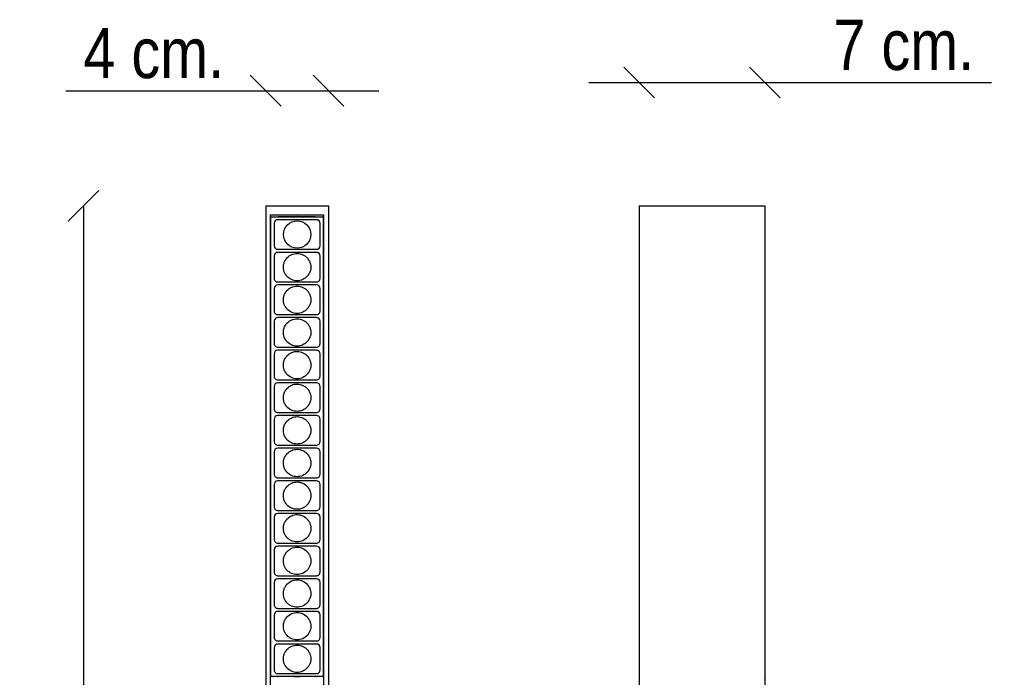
# Model space of a CAD drawing. Header units: millimetres. Extents: x 156 to 705, y 163 to 1037.
# Tile 2 of 2: x 156 to 705, y 671 to 1037. Entities that reach past the tile are written whole.
import ezdxf
from ezdxf.enums import TextEntityAlignment as Align

# ---------------------------------------------------------------- set-up
doc = ezdxf.new("R2010")
doc.units = ezdxf.units.MM
for name, color, linetype in [('5641972', 7, 'Continuous'), ('5641977', 7, 'Continuous'), ('5690431', 7, 'Continuous'), ('5692877', 7, 'Continuous'), ('Default', 7, 'Continuous')]:
    doc.layers.add(name, color=color, linetype=linetype)
doc.styles.add('SEACAD_Arial_Narrow', font='ARIALN.TTF')
doc.dimstyles.new('Croquis', dxfattribs={"dimtxt": 28, "dimasz": 14, "dimexe": 14, "dimexo": 420, "dimgap": 7, "dimtad": 1, "dimdec": 0, "dimlfac": 0.1, "dimdsep": 46, "dimtxsty": 'SEACAD_Arial_Narrow', "dimblk1": '_SE_BACK_SLASH', "dimblk2": '_SE_BACK_SLASH', "dimsah": 1, "dimcen": 14, "dimse1": 1, "dimse2": 1, "dimadec": 0, "dimazin": 0, "dimtfac": 0.5, "dimtdec": 3, "dimtmove": 0, "dimatfit": 3, "dimfxl": 1, "dimarcsym": 0})

# ---------------------------------------------------------------- blocks, each defined once
blk = doc.blocks.new('SE')
at = {"layer": '5641972', "color": 7, "linetype": 'Continuous'}
for p, q in [((293.22, 928.19), (293.22, 288.19)), ((295.97, 413.19), (295.97, 928.19)), ((325.47, 928.19), (325.47, 413.19)), ((328.22, 928.19), (328.22, 288.19))]:
    blk.add_line(p, q, dxfattribs=at)
at = {"layer": '5641977', "color": 7, "linetype": 'Continuous'}
for p, q in [((293.22, 933.19), (328.22, 933.19)), ((293.22, 933.19), (293.22, 928.19)), ((328.22, 933.19), (328.22, 928.19)), ((296.17, 921.19), (295.97, 921.19)), ((325.27, 921.19), (325.47, 921.19))]:
    blk.add_line(p, q, dxfattribs=at)
at = {"layer": '5690431', "color": 7, "linetype": 'Continuous'}
blk.add_line((321.17, 671.15), (300.27, 671.15), dxfattribs=at)
for points in [[(299.81, 671.19), (299.96, 671.16), (300.11, 671.15), (300.27, 671.15)], [(321.17, 671.15), (321.3, 671.15), (321.43, 671.16), (321.56, 671.18)]]:
    blk.add_open_spline(points, degree=3, dxfattribs=at)
at = {"layer": '5692877', "color": 7, "linetype": 'Continuous'}
for p, q in [((296.37, 927.06), (310.72, 927.07)), ((310.72, 927.25), (300.34, 927.07)), ((310.72, 927.25), (310.72, 927.23)), ((320.74, 927.07), (310.72, 927.25)), ((310.72, 927.07), (310.72, 927.23)), ((310.72, 927.07), (325.07, 927.07)), ((296.17, 926.85), (296.17, 926.86)), ((296.17, 671.4), (296.17, 926.85)), ((297.92, 923.51), (297.92, 911.01)), ((321.52, 925.51), (299.92, 925.51)), ((323.52, 917.26), (323.52, 923.51)), ((325.27, 926.87), (325.27, 671.38)), ((323.52, 911.01), (323.52, 917.26)), ((297.92, 905.33), (297.92, 905.33)), ((297.92, 905.33), (297.92, 892.83)), ((299.92, 909.01), (321.52, 909.01)), ((321.52, 907.33), (299.92, 907.33)), ((323.52, 899.08), (323.52, 905.33)), ((323.52, 892.83), (323.52, 899.08)), ((297.92, 892.83), (297.92, 892.83)), ((297.92, 892.83), (297.92, 892.83)), ((299.92, 890.83), (321.52, 890.83)), ((321.52, 889.15), (299.92, 889.15)), ((323.52, 892.83), (323.52, 892.83)), ((297.92, 887.16), (297.92, 887.15)), ((297.92, 887.15), (297.92, 874.66)), ((323.52, 880.91), (323.52, 887.15)), ((323.52, 874.66), (323.52, 880.91)), ((297.92, 874.66), (297.92, 874.66)), ((297.92, 874.66), (297.92, 874.65)), ((299.92, 872.66), (321.52, 872.66)), ((323.52, 874.65), (323.52, 874.66)), ((297.92, 868.99), (297.92, 868.98)), ((297.92, 868.98), (297.92, 856.49)), ((321.52, 870.98), (299.92, 870.98)), ((323.52, 862.74), (323.52, 868.98)), ((323.52, 856.49), (323.52, 862.74)), ((297.92, 856.49), (297.92, 856.48)), ((297.92, 856.48), (297.92, 856.48)), ((323.52, 856.48), (323.52, 856.49)), ((297.92, 850.81), (297.92, 850.81)), ((297.92, 850.81), (297.92, 838.31)), ((299.92, 854.49), (321.52, 854.49)), ((321.52, 852.81), (299.92, 852.81)), ((323.52, 844.56), (323.52, 850.81)), ((323.52, 838.31), (323.52, 844.56)), ((297.92, 838.31), (297.92, 838.31)), ((297.92, 838.31), (297.92, 838.31)), ((299.92, 836.31), (321.52, 836.31)), ((321.52, 834.63), (299.92, 834.63)), ((323.52, 838.31), (323.52, 838.31)), ((297.92, 832.64), (297.92, 832.63)), ((297.92, 832.63), (297.92, 820.14)), ((323.52, 826.39), (323.52, 832.63)), ((323.52, 820.14), (323.52, 826.39)), ((297.92, 820.14), (297.92, 820.13)), ((297.92, 820.13), (297.92, 820.13)), ((299.92, 818.14), (321.52, 818.14)), ((323.52, 820.13), (323.52, 820.14)), ((297.92, 814.46), (297.92, 801.96)), ((297.92, 814.46), (297.92, 814.46)), ((321.52, 816.46), (299.92, 816.46)), ((323.52, 808.21), (323.52, 814.46)), ((323.52, 801.96), (323.52, 808.21)), ((297.92, 801.96), (297.92, 801.96)), ((297.92, 801.96), (297.92, 801.96)), ((323.52, 801.96), (323.52, 801.96)), ((297.92, 796.28), (297.92, 783.79)), ((299.92, 799.96), (321.52, 799.96)), ((321.52, 798.28), (299.92, 798.28)), ((323.52, 790.04), (323.52, 796.28)), ((323.52, 783.79), (323.52, 790.04)), ((297.92, 783.79), (297.92, 783.78)), ((297.92, 783.79), (297.92, 783.79)), ((299.92, 781.79), (321.52, 781.79)), ((321.52, 780.11), (299.92, 780.11)), ((323.52, 783.78), (323.52, 783.79)), ((297.92, 778.12), (297.92, 778.11)), ((297.92, 778.11), (297.92, 765.62)), ((323.52, 771.87), (323.52, 778.11)), ((323.52, 765.62), (323.52, 771.87)), ((297.92, 765.62), (297.92, 765.61)), ((297.92, 765.61), (297.92, 765.61)), ((299.92, 763.62), (321.52, 763.62)), ((323.52, 765.61), (323.52, 765.62)), ((297.92, 759.93), (297.92, 747.44)), ((321.52, 761.93), (299.92, 761.93)), ((323.52, 753.69), (323.52, 759.93)), ((323.52, 747.44), (323.52, 753.69)), ((297.92, 747.44), (297.92, 747.43)), ((297.92, 747.44), (297.92, 747.44)), ((323.52, 747.43), (323.52, 747.44)), ((297.92, 741.76), (297.92, 729.27)), ((299.92, 745.44), (321.52, 745.44)), ((321.52, 743.76), (299.92, 743.76)), ((323.52, 741.76), (323.52, 741.77)), ((323.52, 735.52), (323.52, 741.76)), ((323.52, 729.27), (323.52, 735.52)), ((297.92, 729.27), (297.92, 729.26)), ((299.92, 727.27), (321.52, 727.27)), ((321.52, 725.59), (299.92, 725.59)), ((323.52, 729.26), (323.52, 729.27)), ((297.92, 723.59), (297.92, 711.09)), ((323.52, 723.59), (323.52, 723.59)), ((323.52, 717.34), (323.52, 723.59)), ((323.52, 711.09), (323.52, 717.34)), ((297.92, 711.09), (297.92, 711.09)), ((299.92, 709.09), (321.52, 709.09)), ((323.52, 711.09), (323.52, 711.09)), ((297.92, 705.41), (297.92, 692.92)), ((321.52, 707.41), (299.92, 707.41)), ((323.52, 705.41), (323.52, 705.42)), ((323.52, 699.17), (323.52, 705.41)), ((323.52, 692.92), (323.52, 699.17)), ((297.92, 692.92), (297.92, 692.91)), ((323.52, 692.91), (323.52, 692.92)), ((297.92, 687.24), (297.92, 674.74)), ((299.92, 690.92), (321.52, 690.92)), ((321.52, 689.24), (299.92, 689.24)), ((323.52, 687.24), (323.52, 687.25)), ((323.52, 681), (323.52, 687.24)), ((323.52, 674.75), (323.52, 681)), ((323.52, 674.74), (323.52, 674.75)), ((296.17, 671.39), (296.17, 671.4)), ((310.72, 671.18), (296.37, 671.19)), ((299.92, 672.75), (321.52, 672.75)), ((308.96, 671.18), (310.72, 671.15)), ((310.72, 671.18), (310.72, 671.17)), ((310.72, 671.15), (312.42, 671.18)), ((325.07, 671.18), (310.72, 671.18)), ((310.72, 671.15), (310.72, 671.17))]:
    blk.add_line(p, q, dxfattribs=at)
blk.add_circle((310.72, 917.26), 7.62, dxfattribs=at)
for centre, start, end in [((299.92, 923.51), 90, 180), ((321.52, 923.51), 0, 90), ((299.92, 911.01), 180, 270), ((321.52, 911.01), 270, 0), ((299.92, 905.33), 90, 179.8166), ((321.52, 905.33), 0.1834, 90), ((321.52, 905.33), 0, 0.1834), ((299.92, 887.15), 90, 179.8166), ((321.52, 887.15), 0.1834, 90), ((321.52, 887.15), 0, 0.1834), ((299.92, 868.98), 90, 179.8166), ((321.52, 868.98), 0.1834, 90), ((321.52, 868.98), 0.1247, 0.1834), ((321.52, 868.98), 0, 0.1247), ((299.92, 850.81), 90, 179.8166), ((321.52, 850.81), 0.1834, 90), ((321.52, 850.81), 0, 0.1202), ((321.52, 850.81), 0.1202, 0.1834), ((299.92, 832.63), 90, 179.8166), ((321.52, 832.63), 0.1834, 90), ((321.52, 832.63), 0, 0.1156), ((321.52, 832.63), 0.1156, 0.1834), ((299.92, 814.46), 90, 179.8166), ((321.52, 814.46), 0.1834, 90), ((321.52, 814.46), 0, 0.1834), ((299.92, 796.28), 90, 179.8166), ((299.92, 796.28), 179.8166, 180), ((321.52, 796.28), 0.1834, 90), ((321.52, 796.28), 0, 0.1055), ((321.52, 796.28), 0.1055, 0.1834), ((299.92, 778.11), 90, 179.8166), ((321.52, 778.11), 0.1834, 90), ((321.52, 778.11), 0, 0.1834), ((299.92, 759.93), 90, 179.8166), ((299.92, 759.93), 179.8166, 180), ((321.52, 759.93), 0.1834, 90), ((321.52, 759.93), 0, 0.0942), ((321.52, 759.93), 0.0942, 0.1834), ((299.92, 741.76), 90, 179.8166), ((299.92, 741.76), 179.8166, 180), ((321.52, 741.76), 0.1834, 90), ((299.92, 723.59), 90, 179.8166), ((321.52, 723.59), 0.1834, 90), ((299.92, 723.59), 179.8166, 180), ((299.92, 705.41), 90, 179.8166), ((299.92, 705.41), 179.8166, 180), ((321.52, 705.41), 0.1834, 90), ((299.92, 687.24), 90, 179.8166), ((299.92, 687.24), 179.8166, 180), ((321.52, 687.24), 0.1834, 90)]:
    blk.add_arc(centre, 2, start, end, dxfattribs=at)
for centre, major_axis, ratio, start_param, end_param in [((296.37, 926.86), (-0.105, -0.17), 0.99966, 3.695593, 5.266085), ((325.07, 926.87), (-0.105, -0.17), 0.99966, 2.124493, 3.694984), ((296.37, 671.4), (-0.2, 0), 0.999848, 0, 1.570492), ((296.37, 671.39), (0.105, -0.17), 0.99966, 4.158693, 5.729185), ((325.07, 671.38), (-0.105, 0.17), 0.99966, 2.588201, 4.158693)]:
    blk.add_ellipse(centre, major_axis=major_axis, ratio=ratio, start_param=start_param, end_param=end_param, dxfattribs=at)
for points, knots in [([(310.72, 906.71), (309.69, 906.71), (308.66, 906.5), (306.72, 905.66), (305.82, 905.02), (304.98, 904.11), (304.88, 903.99), (304.68, 903.74), (304.59, 903.62), (304.41, 903.36), (304.32, 903.23), (304.15, 902.96), (304.07, 902.83), (303.71, 902.14), (303.48, 901.55), (303.17, 900.33), (303.1, 899.71), (303.1, 897.84), (303.4, 896.61), (304.05, 895.38), (304.13, 895.25), (304.29, 894.98), (304.38, 894.85), (304.55, 894.6), (304.65, 894.47), (304.84, 894.23), (304.94, 894.11), (305.75, 893.2), (306.64, 892.56), (308.59, 891.69), (309.65, 891.46), (311.79, 891.46), (312.86, 891.69), (314.81, 892.56), (315.69, 893.2), (316.5, 894.11), (316.6, 894.23), (316.8, 894.47), (316.89, 894.6), (317.07, 894.85), (317.15, 894.98), (317.31, 895.25), (317.39, 895.38), (317.75, 896.07), (317.97, 896.65), (318.27, 897.86), (318.35, 898.48), (318.35, 899.08), (318.35, 899.67), (318.28, 900.24), (318.02, 901.36), (317.83, 901.9), (317.51, 902.57), (317.43, 902.71), (317.28, 902.98), (317.2, 903.11), (317.02, 903.38), (316.93, 903.51), (316.74, 903.76), (316.65, 903.89), (315.85, 904.83), (314.97, 905.51), (313.02, 906.43), (311.95, 906.69), (310.82, 906.71), (310.77, 906.71), (310.72, 906.71)], [0, 0, 0, 0, 0.064269, 0.064269, 0.131531, 0.131531, 0.141314, 0.141314, 0.151097, 0.151097, 0.160879, 0.160879, 0.170662, 0.170662, 0.209587, 0.209587, 0.248512, 0.248512, 0.325896, 0.325896, 0.33562, 0.33562, 0.345344, 0.345344, 0.355069, 0.355069, 0.364793, 0.364793, 0.431653, 0.431653, 0.498512, 0.498512, 0.565372, 0.565372, 0.632231, 0.632231, 0.641955, 0.641955, 0.65168, 0.65168, 0.661404, 0.661404, 0.671128, 0.671128, 0.70982, 0.70982, 0.748512, 0.748512, 0.748512, 0.785931, 0.785931, 0.82335, 0.82335, 0.833133, 0.833133, 0.842916, 0.842916, 0.852699, 0.852699, 0.862482, 0.862482, 0.929744, 0.929744, 0.997006, 0.997006, 1, 1, 1, 1]), ([(297.92, 892.83), (297.92, 892.57), (297.97, 892.31), (298.17, 891.83), (298.32, 891.61), (298.69, 891.23), (298.91, 891.09), (299.4, 890.89), (299.66, 890.83), (299.92, 890.83)], [0, 0, 0, 0, 0.248469, 0.248469, 0.498979, 0.498979, 0.74949, 0.74949, 1, 1, 1, 1]), ([(321.52, 890.83), (321.78, 890.83), (322.04, 890.89), (322.53, 891.09), (322.75, 891.23), (323.12, 891.61), (323.27, 891.83), (323.47, 892.31), (323.52, 892.57), (323.52, 892.83)], [0, 0, 0, 0, 0.25051, 0.25051, 0.501021, 0.501021, 0.751531, 0.751531, 1, 1, 1, 1]), ([(310.72, 888.54), (309.69, 888.53), (308.66, 888.32), (306.72, 887.49), (305.82, 886.85), (304.98, 885.93), (304.88, 885.81), (304.68, 885.57), (304.59, 885.44), (304.41, 885.19), (304.32, 885.05), (304.15, 884.79), (304.07, 884.65), (303.71, 883.96), (303.48, 883.37), (303.17, 882.16), (303.1, 881.53), (303.1, 879.67), (303.4, 878.44), (304.05, 877.21), (304.13, 877.07), (304.29, 876.81), (304.38, 876.68), (304.55, 876.42), (304.65, 876.3), (304.84, 876.06), (304.94, 875.94), (305.75, 875.03), (306.64, 874.38), (308.59, 873.51), (309.65, 873.29), (311.79, 873.29), (312.86, 873.51), (314.81, 874.38), (315.69, 875.03), (316.5, 875.94), (316.6, 876.06), (316.8, 876.3), (316.89, 876.42), (317.07, 876.68), (317.15, 876.81), (317.31, 877.07), (317.39, 877.21), (317.75, 877.89), (317.97, 878.48), (318.27, 879.68), (318.35, 880.3), (318.35, 880.91), (318.35, 881.5), (318.28, 882.07), (318.02, 883.18), (317.83, 883.73), (317.51, 884.39), (317.43, 884.53), (317.28, 884.8), (317.2, 884.94), (317.02, 885.2), (316.93, 885.33), (316.74, 885.59), (316.65, 885.71), (315.85, 886.66), (314.97, 887.33), (313.02, 888.26), (311.95, 888.51), (310.82, 888.53), (310.77, 888.54), (310.72, 888.54)], [0, 0, 0, 0, 0.064269, 0.064269, 0.131531, 0.131531, 0.141314, 0.141314, 0.151097, 0.151097, 0.160879, 0.160879, 0.170662, 0.170662, 0.209587, 0.209587, 0.248512, 0.248512, 0.325896, 0.325896, 0.33562, 0.33562, 0.345344, 0.345344, 0.355069, 0.355069, 0.364793, 0.364793, 0.431653, 0.431653, 0.498512, 0.498512, 0.565372, 0.565372, 0.632231, 0.632231, 0.641955, 0.641955, 0.65168, 0.65168, 0.661404, 0.661404, 0.671128, 0.671128, 0.70982, 0.70982, 0.748512, 0.748512, 0.748512, 0.785931, 0.785931, 0.82335, 0.82335, 0.833133, 0.833133, 0.842916, 0.842916, 0.852699, 0.852699, 0.862482, 0.862482, 0.929744, 0.929744, 0.997006, 0.997006, 1, 1, 1, 1]), ([(297.92, 874.65), (297.92, 874.39), (297.97, 874.13), (298.17, 873.65), (298.32, 873.43), (298.69, 873.06), (298.91, 872.91), (299.4, 872.71), (299.66, 872.66), (299.92, 872.66)], [0, 0, 0, 0, 0.248469, 0.248469, 0.498979, 0.498979, 0.74949, 0.74949, 1, 1, 1, 1]), ([(321.52, 872.66), (321.78, 872.66), (322.04, 872.71), (322.53, 872.91), (322.75, 873.06), (323.12, 873.43), (323.27, 873.65), (323.47, 874.13), (323.52, 874.39), (323.52, 874.65)], [0, 0, 0, 0, 0.25051, 0.25051, 0.501021, 0.501021, 0.751531, 0.751531, 1, 1, 1, 1]), ([(310.72, 870.36), (309.69, 870.36), (308.66, 870.15), (306.72, 869.31), (305.82, 868.67), (304.98, 867.76), (304.88, 867.64), (304.68, 867.39), (304.59, 867.27), (304.41, 867.01), (304.32, 866.88), (304.15, 866.61), (304.07, 866.48), (303.71, 865.79), (303.48, 865.2), (303.17, 863.98), (303.1, 863.36), (303.1, 861.5), (303.4, 860.27), (304.05, 859.04), (304.13, 858.9), (304.29, 858.64), (304.38, 858.51), (304.55, 858.25), (304.65, 858.13), (304.84, 857.88), (304.94, 857.76), (305.75, 856.85), (306.64, 856.21), (308.59, 855.34), (309.65, 855.11), (311.79, 855.11), (312.86, 855.34), (314.81, 856.21), (315.69, 856.85), (316.5, 857.76), (316.6, 857.88), (316.8, 858.13), (316.89, 858.25), (317.07, 858.51), (317.15, 858.64), (317.31, 858.9), (317.39, 859.04), (317.75, 859.72), (317.97, 860.31), (318.27, 861.51), (318.35, 862.13), (318.35, 862.74), (318.35, 863.32), (318.28, 863.89), (318.02, 865.01), (317.83, 865.55), (317.51, 866.22), (317.43, 866.36), (317.28, 866.63), (317.2, 866.76), (317.02, 867.03), (316.93, 867.16), (316.74, 867.41), (316.65, 867.54), (315.85, 868.48), (314.97, 869.16), (313.02, 870.09), (311.95, 870.34), (310.82, 870.36), (310.77, 870.36), (310.72, 870.36)], [0, 0, 0, 0, 0.064269, 0.064269, 0.131531, 0.131531, 0.141314, 0.141314, 0.151097, 0.151097, 0.160879, 0.160879, 0.170662, 0.170662, 0.209587, 0.209587, 0.248512, 0.248512, 0.325896, 0.325896, 0.33562, 0.33562, 0.345344, 0.345344, 0.355069, 0.355069, 0.364793, 0.364793, 0.431653, 0.431653, 0.498512, 0.498512, 0.565372, 0.565372, 0.632231, 0.632231, 0.641955, 0.641955, 0.65168, 0.65168, 0.661404, 0.661404, 0.671128, 0.671128, 0.70982, 0.70982, 0.748512, 0.748512, 0.748512, 0.785931, 0.785931, 0.82335, 0.82335, 0.833133, 0.833133, 0.842916, 0.842916, 0.852699, 0.852699, 0.862482, 0.862482, 0.929744, 0.929744, 0.997006, 0.997006, 1, 1, 1, 1]), ([(297.92, 856.48), (297.92, 856.22), (297.97, 855.96), (298.17, 855.48), (298.32, 855.26), (298.69, 854.89), (298.91, 854.74), (299.4, 854.54), (299.66, 854.49), (299.92, 854.49)], [0, 0, 0, 0, 0.248469, 0.248469, 0.498979, 0.498979, 0.74949, 0.74949, 1, 1, 1, 1]), ([(321.52, 854.49), (321.78, 854.49), (322.04, 854.54), (322.53, 854.74), (322.75, 854.89), (323.12, 855.26), (323.27, 855.48), (323.47, 855.96), (323.52, 856.22), (323.52, 856.48)], [0, 0, 0, 0, 0.25051, 0.25051, 0.501021, 0.501021, 0.751531, 0.751531, 1, 1, 1, 1]), ([(310.72, 852.19), (309.69, 852.19), (308.66, 851.97), (306.72, 851.14), (305.82, 850.5), (304.98, 849.58), (304.88, 849.46), (304.68, 849.22), (304.59, 849.09), (304.41, 848.84), (304.32, 848.71), (304.15, 848.44), (304.07, 848.3), (303.71, 847.61), (303.48, 847.02), (303.17, 845.81), (303.1, 845.19), (303.1, 843.32), (303.4, 842.09), (304.05, 840.86), (304.13, 840.73), (304.29, 840.46), (304.38, 840.33), (304.55, 840.08), (304.65, 839.95), (304.84, 839.71), (304.94, 839.59), (305.75, 838.68), (306.64, 838.04), (308.59, 837.16), (309.65, 836.94), (311.79, 836.94), (312.86, 837.16), (314.81, 838.04), (315.69, 838.68), (316.5, 839.59), (316.6, 839.71), (316.8, 839.95), (316.89, 840.08), (317.07, 840.33), (317.15, 840.46), (317.31, 840.73), (317.39, 840.86), (317.75, 841.55), (317.97, 842.13), (318.27, 843.34), (318.35, 843.95), (318.35, 844.56), (318.35, 845.15), (318.28, 845.72), (318.02, 846.83), (317.83, 847.38), (317.51, 848.05), (317.43, 848.18), (317.28, 848.46), (317.2, 848.59), (317.02, 848.86), (316.93, 848.99), (316.74, 849.24), (316.65, 849.36), (315.85, 850.31), (314.97, 850.98), (313.02, 851.91), (311.95, 852.17), (310.82, 852.19), (310.77, 852.19), (310.72, 852.19)], [0, 0, 0, 0, 0.064269, 0.064269, 0.131531, 0.131531, 0.141314, 0.141314, 0.151097, 0.151097, 0.160879, 0.160879, 0.170662, 0.170662, 0.209587, 0.209587, 0.248512, 0.248512, 0.325896, 0.325896, 0.33562, 0.33562, 0.345344, 0.345344, 0.355069, 0.355069, 0.364793, 0.364793, 0.431653, 0.431653, 0.498512, 0.498512, 0.565372, 0.565372, 0.632231, 0.632231, 0.641955, 0.641955, 0.65168, 0.65168, 0.661404, 0.661404, 0.671128, 0.671128, 0.70982, 0.70982, 0.748512, 0.748512, 0.748512, 0.785931, 0.785931, 0.82335, 0.82335, 0.833133, 0.833133, 0.842916, 0.842916, 0.852699, 0.852699, 0.862482, 0.862482, 0.929744, 0.929744, 0.997006, 0.997006, 1, 1, 1, 1]), ([(297.92, 838.31), (297.92, 838.05), (297.97, 837.79), (298.17, 837.3), (298.32, 837.08), (298.69, 836.71), (298.91, 836.56), (299.4, 836.36), (299.66, 836.31), (299.92, 836.31)], [0, 0, 0, 0, 0.248469, 0.248469, 0.498979, 0.498979, 0.74949, 0.74949, 1, 1, 1, 1]), ([(310.72, 834.01), (309.69, 834.01), (308.66, 833.8), (306.72, 832.97), (305.82, 832.32), (304.98, 831.41), (304.88, 831.29), (304.68, 831.05), (304.59, 830.92), (304.41, 830.66), (304.32, 830.53), (304.15, 830.26), (304.07, 830.13), (303.71, 829.44), (303.48, 828.85), (303.17, 827.64), (303.1, 827.01), (303.1, 825.15), (303.4, 823.92), (304.05, 822.69), (304.13, 822.55), (304.29, 822.29), (304.38, 822.16), (304.55, 821.9), (304.65, 821.78), (304.84, 821.53), (304.94, 821.41), (305.75, 820.5), (306.64, 819.86), (308.59, 818.99), (309.65, 818.76), (311.79, 818.76), (312.86, 818.99), (314.81, 819.86), (315.69, 820.5), (316.5, 821.41), (316.6, 821.53), (316.8, 821.78), (316.89, 821.9), (317.07, 822.16), (317.15, 822.29), (317.31, 822.55), (317.39, 822.69), (317.75, 823.37), (317.97, 823.96), (318.27, 825.16), (318.35, 825.78), (318.35, 826.39), (318.35, 826.97), (318.28, 827.55), (318.02, 828.66), (317.83, 829.2), (317.51, 829.87), (317.43, 830.01), (317.28, 830.28), (317.2, 830.42), (317.02, 830.68), (316.93, 830.81), (316.74, 831.07), (316.65, 831.19), (315.85, 832.13), (314.97, 832.81), (313.02, 833.74), (311.95, 833.99), (310.82, 834.01), (310.77, 834.01), (310.72, 834.01)], [0, 0, 0, 0, 0.064269, 0.064269, 0.131531, 0.131531, 0.141314, 0.141314, 0.151097, 0.151097, 0.160879, 0.160879, 0.170662, 0.170662, 0.209587, 0.209587, 0.248512, 0.248512, 0.325896, 0.325896, 0.33562, 0.33562, 0.345344, 0.345344, 0.355069, 0.355069, 0.364793, 0.364793, 0.431653, 0.431653, 0.498512, 0.498512, 0.565372, 0.565372, 0.632231, 0.632231, 0.641955, 0.641955, 0.65168, 0.65168, 0.661404, 0.661404, 0.671128, 0.671128, 0.70982, 0.70982, 0.748512, 0.748512, 0.748512, 0.785931, 0.785931, 0.82335, 0.82335, 0.833133, 0.833133, 0.842916, 0.842916, 0.852699, 0.852699, 0.862482, 0.862482, 0.929744, 0.929744, 0.997006, 0.997006, 1, 1, 1, 1]), ([(321.52, 836.31), (321.78, 836.31), (322.04, 836.36), (322.53, 836.56), (322.75, 836.71), (323.12, 837.08), (323.27, 837.3), (323.47, 837.79), (323.52, 838.05), (323.52, 838.31)], [0, 0, 0, 0, 0.25051, 0.25051, 0.501021, 0.501021, 0.751531, 0.751531, 1, 1, 1, 1]), ([(297.92, 820.13), (297.92, 819.87), (297.97, 819.61), (298.17, 819.13), (298.32, 818.91), (298.69, 818.54), (298.91, 818.39), (299.4, 818.19), (299.66, 818.14), (299.92, 818.14)], [0, 0, 0, 0, 0.248469, 0.248469, 0.498979, 0.498979, 0.74949, 0.74949, 1, 1, 1, 1]), ([(321.52, 818.14), (321.78, 818.14), (322.04, 818.19), (322.53, 818.39), (322.75, 818.54), (323.12, 818.91), (323.27, 819.13), (323.47, 819.61), (323.52, 819.87), (323.52, 820.13)], [0, 0, 0, 0, 0.25051, 0.25051, 0.501021, 0.501021, 0.751531, 0.751531, 1, 1, 1, 1]), ([(310.72, 815.84), (309.69, 815.84), (308.66, 815.63), (306.72, 814.79), (305.82, 814.15), (304.98, 813.24), (304.88, 813.12), (304.68, 812.87), (304.59, 812.75), (304.41, 812.49), (304.32, 812.36), (304.15, 812.09), (304.07, 811.95), (303.71, 811.26), (303.48, 810.68), (303.17, 809.46), (303.1, 808.84), (303.1, 806.97), (303.4, 805.74), (304.05, 804.51), (304.13, 804.38), (304.29, 804.11), (304.38, 803.98), (304.55, 803.73), (304.65, 803.6), (304.84, 803.36), (304.94, 803.24), (305.75, 802.33), (306.64, 801.69), (308.59, 800.82), (309.65, 800.59), (311.79, 800.59), (312.86, 800.82), (314.81, 801.69), (315.69, 802.33), (316.5, 803.24), (316.6, 803.36), (316.8, 803.6), (316.89, 803.73), (317.07, 803.98), (317.15, 804.11), (317.31, 804.38), (317.39, 804.51), (317.75, 805.2), (317.97, 805.78), (318.27, 806.99), (318.35, 807.61), (318.35, 808.21), (318.35, 808.8), (318.28, 809.37), (318.02, 810.49), (317.83, 811.03), (317.51, 811.7), (317.43, 811.84), (317.28, 812.11), (317.2, 812.24), (317.02, 812.51), (316.93, 812.64), (316.74, 812.89), (316.65, 813.01), (315.85, 813.96), (314.97, 814.63), (313.02, 815.56), (311.95, 815.82), (310.82, 815.84), (310.77, 815.84), (310.72, 815.84)], [0, 0, 0, 0, 0.064269, 0.064269, 0.131531, 0.131531, 0.141314, 0.141314, 0.151097, 0.151097, 0.160879, 0.160879, 0.170662, 0.170662, 0.209587, 0.209587, 0.248512, 0.248512, 0.325896, 0.325896, 0.33562, 0.33562, 0.345344, 0.345344, 0.355069, 0.355069, 0.364793, 0.364793, 0.431653, 0.431653, 0.498512, 0.498512, 0.565372, 0.565372, 0.632231, 0.632231, 0.641955, 0.641955, 0.65168, 0.65168, 0.661404, 0.661404, 0.671128, 0.671128, 0.70982, 0.70982, 0.748512, 0.748512, 0.748512, 0.785931, 0.785931, 0.82335, 0.82335, 0.833133, 0.833133, 0.842916, 0.842916, 0.852699, 0.852699, 0.862482, 0.862482, 0.929744, 0.929744, 0.997006, 0.997006, 1, 1, 1, 1]), ([(297.92, 801.96), (297.92, 801.7), (297.97, 801.44), (298.17, 800.96), (298.32, 800.73), (298.69, 800.36), (298.91, 800.22), (299.4, 800.02), (299.66, 799.96), (299.92, 799.96)], [0, 0, 0, 0, 0.248469, 0.248469, 0.498979, 0.498979, 0.74949, 0.74949, 1, 1, 1, 1]), ([(321.52, 799.96), (321.78, 799.96), (322.04, 800.02), (322.53, 800.22), (322.75, 800.36), (323.12, 800.73), (323.27, 800.96), (323.47, 801.44), (323.52, 801.7), (323.52, 801.96)], [0, 0, 0, 0, 0.25051, 0.25051, 0.501021, 0.501021, 0.751531, 0.751531, 1, 1, 1, 1]), ([(310.72, 797.66), (309.69, 797.66), (308.66, 797.45), (306.72, 796.62), (305.82, 795.98), (304.98, 795.06), (304.88, 794.94), (304.68, 794.7), (304.59, 794.57), (304.41, 794.32), (304.32, 794.18), (304.15, 793.92), (304.07, 793.78), (303.71, 793.09), (303.48, 792.5), (303.17, 791.29), (303.1, 790.66), (303.1, 788.8), (303.4, 787.57), (304.05, 786.34), (304.13, 786.2), (304.29, 785.94), (304.38, 785.81), (304.55, 785.55), (304.65, 785.43), (304.84, 785.19), (304.94, 785.07), (305.75, 784.16), (306.64, 783.51), (308.59, 782.64), (309.65, 782.41), (311.79, 782.41), (312.86, 782.64), (314.81, 783.51), (315.69, 784.16), (316.5, 785.07), (316.6, 785.19), (316.8, 785.43), (316.89, 785.55), (317.07, 785.81), (317.15, 785.94), (317.31, 786.2), (317.39, 786.34), (317.75, 787.02), (317.97, 787.61), (318.27, 788.81), (318.35, 789.43), (318.35, 790.04), (318.35, 790.63), (318.28, 791.2), (318.02, 792.31), (317.83, 792.86), (317.51, 793.52), (317.43, 793.66), (317.28, 793.93), (317.2, 794.07), (317.02, 794.33), (316.93, 794.46), (316.74, 794.72), (316.65, 794.84), (315.85, 795.79), (314.97, 796.46), (313.02, 797.39), (311.95, 797.64), (310.82, 797.66), (310.77, 797.66), (310.72, 797.66)], [0, 0, 0, 0, 0.064269, 0.064269, 0.131531, 0.131531, 0.141314, 0.141314, 0.151097, 0.151097, 0.160879, 0.160879, 0.170662, 0.170662, 0.209587, 0.209587, 0.248512, 0.248512, 0.325896, 0.325896, 0.33562, 0.33562, 0.345344, 0.345344, 0.355069, 0.355069, 0.364793, 0.364793, 0.431653, 0.431653, 0.498512, 0.498512, 0.565372, 0.565372, 0.632231, 0.632231, 0.641955, 0.641955, 0.65168, 0.65168, 0.661404, 0.661404, 0.671128, 0.671128, 0.70982, 0.70982, 0.748512, 0.748512, 0.748512, 0.785931, 0.785931, 0.82335, 0.82335, 0.833133, 0.833133, 0.842916, 0.842916, 0.852699, 0.852699, 0.862482, 0.862482, 0.929744, 0.929744, 0.997006, 0.997006, 1, 1, 1, 1]), ([(297.92, 783.78), (297.92, 783.52), (297.97, 783.26), (298.17, 782.78), (298.32, 782.56), (298.69, 782.19), (298.91, 782.04), (299.4, 781.84), (299.66, 781.79), (299.92, 781.79)], [0, 0, 0, 0, 0.248469, 0.248469, 0.498979, 0.498979, 0.74949, 0.74949, 1, 1, 1, 1]), ([(310.72, 779.49), (309.69, 779.49), (308.66, 779.28), (306.72, 778.44), (305.82, 777.8), (304.98, 776.89), (304.88, 776.77), (304.68, 776.52), (304.59, 776.4), (304.41, 776.14), (304.32, 776.01), (304.15, 775.74), (304.07, 775.61), (303.71, 774.92), (303.48, 774.33), (303.17, 773.11), (303.1, 772.49), (303.1, 770.63), (303.4, 769.39), (304.05, 768.16), (304.13, 768.03), (304.29, 767.76), (304.38, 767.63), (304.55, 767.38), (304.65, 767.25), (304.84, 767.01), (304.94, 766.89), (305.75, 765.98), (306.64, 765.34), (308.59, 764.47), (309.65, 764.24), (311.79, 764.24), (312.86, 764.47), (314.81, 765.34), (315.69, 765.98), (316.5, 766.89), (316.6, 767.01), (316.8, 767.25), (316.89, 767.38), (317.07, 767.63), (317.15, 767.76), (317.31, 768.03), (317.39, 768.16), (317.75, 768.85), (317.97, 769.43), (318.27, 770.64), (318.35, 771.26), (318.35, 771.87), (318.35, 772.45), (318.28, 773.02), (318.02, 774.14), (317.83, 774.68), (317.51, 775.35), (317.43, 775.49), (317.28, 775.76), (317.2, 775.89), (317.02, 776.16), (316.93, 776.29), (316.74, 776.54), (316.65, 776.67), (315.85, 777.61), (314.97, 778.29), (313.02, 779.21), (311.95, 779.47), (310.82, 779.49), (310.77, 779.49), (310.72, 779.49)], [0, 0, 0, 0, 0.064269, 0.064269, 0.131531, 0.131531, 0.141314, 0.141314, 0.151097, 0.151097, 0.160879, 0.160879, 0.170662, 0.170662, 0.209587, 0.209587, 0.248512, 0.248512, 0.325896, 0.325896, 0.33562, 0.33562, 0.345344, 0.345344, 0.355069, 0.355069, 0.364793, 0.364793, 0.431653, 0.431653, 0.498512, 0.498512, 0.565372, 0.565372, 0.632231, 0.632231, 0.641955, 0.641955, 0.65168, 0.65168, 0.661404, 0.661404, 0.671128, 0.671128, 0.70982, 0.70982, 0.748512, 0.748512, 0.748512, 0.785931, 0.785931, 0.82335, 0.82335, 0.833133, 0.833133, 0.842916, 0.842916, 0.852699, 0.852699, 0.862482, 0.862482, 0.929744, 0.929744, 0.997006, 0.997006, 1, 1, 1, 1]), ([(321.52, 781.79), (321.78, 781.79), (322.04, 781.84), (322.53, 782.04), (322.75, 782.19), (323.12, 782.56), (323.27, 782.78), (323.47, 783.26), (323.52, 783.52), (323.52, 783.78)], [0, 0, 0, 0, 0.25051, 0.25051, 0.501021, 0.501021, 0.751531, 0.751531, 1, 1, 1, 1]), ([(297.92, 765.61), (297.92, 765.35), (297.97, 765.09), (298.17, 764.61), (298.32, 764.39), (298.69, 764.02), (298.91, 763.87), (299.4, 763.67), (299.66, 763.62), (299.92, 763.62)], [0, 0, 0, 0, 0.248469, 0.248469, 0.498979, 0.498979, 0.74949, 0.74949, 1, 1, 1, 1]), ([(321.52, 763.62), (321.78, 763.62), (322.04, 763.67), (322.53, 763.87), (322.75, 764.02), (323.12, 764.39), (323.27, 764.61), (323.47, 765.09), (323.52, 765.35), (323.52, 765.61)], [0, 0, 0, 0, 0.25051, 0.25051, 0.501021, 0.501021, 0.751531, 0.751531, 1, 1, 1, 1]), ([(310.72, 761.32), (309.69, 761.32), (308.66, 761.1), (306.72, 760.27), (305.82, 759.63), (304.98, 758.71), (304.88, 758.59), (304.68, 758.35), (304.59, 758.22), (304.41, 757.97), (304.32, 757.84), (304.15, 757.57), (304.07, 757.43), (303.71, 756.74), (303.48, 756.15), (303.17, 754.94), (303.1, 754.31), (303.1, 752.45), (303.4, 751.22), (304.05, 749.99), (304.13, 749.86), (304.29, 749.59), (304.38, 749.46), (304.55, 749.21), (304.65, 749.08), (304.84, 748.84), (304.94, 748.72), (305.75, 747.81), (306.64, 747.16), (308.59, 746.29), (309.65, 746.07), (311.79, 746.07), (312.86, 746.29), (314.81, 747.16), (315.69, 747.81), (316.5, 748.72), (316.6, 748.84), (316.8, 749.08), (316.89, 749.21), (317.07, 749.46), (317.15, 749.59), (317.31, 749.86), (317.39, 749.99), (317.75, 750.67), (317.97, 751.26), (318.27, 752.47), (318.35, 753.08), (318.35, 753.69), (318.35, 754.28), (318.28, 754.85), (318.02, 755.96), (317.83, 756.51), (317.51, 757.18), (317.43, 757.31), (317.28, 757.59), (317.2, 757.72), (317.02, 757.98), (316.93, 758.11), (316.74, 758.37), (316.65, 758.49), (315.85, 759.44), (314.97, 760.11), (313.02, 761.04), (311.95, 761.29), (310.82, 761.32), (310.77, 761.32), (310.72, 761.32)], [0, 0, 0, 0, 0.064269, 0.064269, 0.131531, 0.131531, 0.141314, 0.141314, 0.151097, 0.151097, 0.160879, 0.160879, 0.170662, 0.170662, 0.209587, 0.209587, 0.248512, 0.248512, 0.325896, 0.325896, 0.33562, 0.33562, 0.345344, 0.345344, 0.355069, 0.355069, 0.364793, 0.364793, 0.431653, 0.431653, 0.498512, 0.498512, 0.565372, 0.565372, 0.632231, 0.632231, 0.641955, 0.641955, 0.65168, 0.65168, 0.661404, 0.661404, 0.671128, 0.671128, 0.70982, 0.70982, 0.748512, 0.748512, 0.748512, 0.785931, 0.785931, 0.82335, 0.82335, 0.833133, 0.833133, 0.842916, 0.842916, 0.852699, 0.852699, 0.862482, 0.862482, 0.929744, 0.929744, 0.997006, 0.997006, 1, 1, 1, 1]), ([(297.92, 747.43), (297.92, 747.17), (297.97, 746.92), (298.17, 746.43), (298.32, 746.21), (298.69, 745.84), (298.91, 745.69), (299.4, 745.49), (299.66, 745.44), (299.92, 745.44)], [0, 0, 0, 0, 0.248469, 0.248469, 0.498979, 0.498979, 0.74949, 0.74949, 1, 1, 1, 1]), ([(321.52, 745.44), (321.78, 745.44), (322.04, 745.49), (322.53, 745.69), (322.75, 745.84), (323.12, 746.21), (323.27, 746.43), (323.47, 746.92), (323.52, 747.17), (323.52, 747.43)], [0, 0, 0, 0, 0.25051, 0.25051, 0.501021, 0.501021, 0.751531, 0.751531, 1, 1, 1, 1]), ([(310.72, 743.14), (309.69, 743.14), (308.66, 742.93), (306.72, 742.09), (305.82, 741.45), (304.98, 740.54), (304.88, 740.42), (304.68, 740.17), (304.59, 740.05), (304.41, 739.79), (304.32, 739.66), (304.15, 739.39), (304.07, 739.26), (303.71, 738.57), (303.48, 737.98), (303.17, 736.77), (303.1, 736.14), (303.1, 734.28), (303.4, 733.05), (304.05, 731.82), (304.13, 731.68), (304.29, 731.42), (304.38, 731.29), (304.55, 731.03), (304.65, 730.91), (304.84, 730.66), (304.94, 730.54), (305.75, 729.63), (306.64, 728.99), (308.59, 728.12), (309.65, 727.89), (311.79, 727.89), (312.86, 728.12), (314.81, 728.99), (315.69, 729.63), (316.5, 730.54), (316.6, 730.66), (316.8, 730.91), (316.89, 731.03), (317.07, 731.29), (317.15, 731.42), (317.31, 731.68), (317.39, 731.82), (317.75, 732.5), (317.97, 733.09), (318.27, 734.29), (318.35, 734.91), (318.35, 735.52), (318.35, 736.1), (318.28, 736.68), (318.02, 737.79), (317.83, 738.33), (317.51, 739), (317.43, 739.14), (317.28, 739.41), (317.2, 739.55), (317.02, 739.81), (316.93, 739.94), (316.74, 740.19), (316.65, 740.32), (315.85, 741.26), (314.97, 741.94), (313.02, 742.87), (311.95, 743.12), (310.82, 743.14), (310.77, 743.14), (310.72, 743.14)], [0, 0, 0, 0, 0.064269, 0.064269, 0.131531, 0.131531, 0.141314, 0.141314, 0.151097, 0.151097, 0.160879, 0.160879, 0.170662, 0.170662, 0.209587, 0.209587, 0.248512, 0.248512, 0.325896, 0.325896, 0.33562, 0.33562, 0.345344, 0.345344, 0.355069, 0.355069, 0.364793, 0.364793, 0.431653, 0.431653, 0.498512, 0.498512, 0.565372, 0.565372, 0.632231, 0.632231, 0.641955, 0.641955, 0.65168, 0.65168, 0.661404, 0.661404, 0.671128, 0.671128, 0.70982, 0.70982, 0.748512, 0.748512, 0.748512, 0.785931, 0.785931, 0.82335, 0.82335, 0.833133, 0.833133, 0.842916, 0.842916, 0.852699, 0.852699, 0.862482, 0.862482, 0.929744, 0.929744, 0.997006, 0.997006, 1, 1, 1, 1]), ([(297.92, 729.26), (297.92, 729), (297.97, 728.74), (298.17, 728.26), (298.32, 728.04), (298.69, 727.67), (298.91, 727.52), (299.4, 727.32), (299.66, 727.27), (299.92, 727.27)], [0, 0, 0, 0, 0.248469, 0.248469, 0.498979, 0.498979, 0.74949, 0.74949, 1, 1, 1, 1]), ([(310.72, 724.97), (309.69, 724.97), (308.66, 724.76), (306.72, 723.92), (305.82, 723.28), (304.98, 722.36), (304.88, 722.25), (304.68, 722), (304.59, 721.88), (304.41, 721.62), (304.32, 721.49), (304.15, 721.22), (304.07, 721.08), (303.71, 720.39), (303.48, 719.81), (303.17, 718.59), (303.1, 717.97), (303.1, 716.1), (303.4, 714.87), (304.05, 713.64), (304.13, 713.51), (304.29, 713.24), (304.38, 713.11), (304.55, 712.86), (304.65, 712.73), (304.84, 712.49), (304.94, 712.37), (305.75, 711.46), (306.64, 710.82), (308.59, 709.95), (309.65, 709.72), (311.79, 709.72), (312.86, 709.95), (314.81, 710.82), (315.69, 711.46), (316.5, 712.37), (316.6, 712.49), (316.8, 712.73), (316.89, 712.86), (317.07, 713.11), (317.15, 713.24), (317.31, 713.51), (317.39, 713.64), (317.75, 714.33), (317.97, 714.91), (318.27, 716.12), (318.35, 716.74), (318.35, 717.34), (318.35, 717.93), (318.28, 718.5), (318.02, 719.62), (317.83, 720.16), (317.51, 720.83), (317.43, 720.96), (317.28, 721.24), (317.2, 721.37), (317.02, 721.64), (316.93, 721.77), (316.74, 722.02), (316.65, 722.14), (315.85, 723.09), (314.97, 723.76), (313.02, 724.69), (311.95, 724.95), (310.82, 724.97), (310.77, 724.97), (310.72, 724.97)], [0, 0, 0, 0, 0.064269, 0.064269, 0.131531, 0.131531, 0.141314, 0.141314, 0.151097, 0.151097, 0.160879, 0.160879, 0.170662, 0.170662, 0.209587, 0.209587, 0.248512, 0.248512, 0.325896, 0.325896, 0.33562, 0.33562, 0.345344, 0.345344, 0.355069, 0.355069, 0.364793, 0.364793, 0.431653, 0.431653, 0.498512, 0.498512, 0.565372, 0.565372, 0.632231, 0.632231, 0.641955, 0.641955, 0.65168, 0.65168, 0.661404, 0.661404, 0.671128, 0.671128, 0.70982, 0.70982, 0.748512, 0.748512, 0.748512, 0.785931, 0.785931, 0.82335, 0.82335, 0.833133, 0.833133, 0.842916, 0.842916, 0.852699, 0.852699, 0.862482, 0.862482, 0.929744, 0.929744, 0.997006, 0.997006, 1, 1, 1, 1]), ([(321.52, 727.27), (321.78, 727.27), (322.04, 727.32), (322.53, 727.52), (322.75, 727.67), (323.12, 728.04), (323.27, 728.26), (323.47, 728.74), (323.52, 729), (323.52, 729.26)], [0, 0, 0, 0, 0.25051, 0.25051, 0.501021, 0.501021, 0.751531, 0.751531, 1, 1, 1, 1]), ([(297.92, 711.09), (297.92, 710.83), (297.97, 710.57), (298.17, 710.09), (298.32, 709.86), (298.69, 709.49), (298.91, 709.35), (299.4, 709.14), (299.66, 709.09), (299.92, 709.09)], [0, 0, 0, 0, 0.248469, 0.248469, 0.498979, 0.498979, 0.74949, 0.74949, 1, 1, 1, 1]), ([(321.52, 709.09), (321.78, 709.09), (322.04, 709.14), (322.53, 709.35), (322.75, 709.49), (323.12, 709.86), (323.27, 710.09), (323.47, 710.57), (323.52, 710.83), (323.52, 711.09)], [0, 0, 0, 0, 0.25051, 0.25051, 0.501021, 0.501021, 0.751531, 0.751531, 1, 1, 1, 1]), ([(310.72, 706.79), (309.69, 706.79), (308.66, 706.58), (306.72, 705.75), (305.82, 705.11), (304.98, 704.19), (304.88, 704.07), (304.68, 703.83), (304.59, 703.7), (304.41, 703.44), (304.32, 703.31), (304.15, 703.05), (304.07, 702.91), (303.71, 702.22), (303.48, 701.63), (303.17, 700.42), (303.1, 699.79), (303.1, 697.93), (303.4, 696.7), (304.05, 695.47), (304.13, 695.33), (304.29, 695.07), (304.38, 694.94), (304.55, 694.68), (304.65, 694.56), (304.84, 694.31), (304.94, 694.2), (305.75, 693.28), (306.64, 692.64), (308.59, 691.77), (309.65, 691.54), (311.79, 691.54), (312.86, 691.77), (314.81, 692.64), (315.69, 693.28), (316.5, 694.2), (316.6, 694.31), (316.8, 694.56), (316.89, 694.68), (317.07, 694.94), (317.15, 695.07), (317.31, 695.33), (317.39, 695.47), (317.75, 696.15), (317.97, 696.74), (318.27, 697.94), (318.35, 698.56), (318.35, 699.17), (318.35, 699.76), (318.28, 700.33), (318.02, 701.44), (317.83, 701.98), (317.51, 702.65), (317.43, 702.79), (317.28, 703.06), (317.2, 703.2), (317.02, 703.46), (316.93, 703.59), (316.74, 703.85), (316.65, 703.97), (315.85, 704.92), (314.97, 705.59), (313.02, 706.52), (311.95, 706.77), (310.82, 706.79), (310.77, 706.79), (310.72, 706.79)], [0, 0, 0, 0, 0.064269, 0.064269, 0.131531, 0.131531, 0.141314, 0.141314, 0.151097, 0.151097, 0.160879, 0.160879, 0.170662, 0.170662, 0.209587, 0.209587, 0.248512, 0.248512, 0.325896, 0.325896, 0.33562, 0.33562, 0.345344, 0.345344, 0.355069, 0.355069, 0.364793, 0.364793, 0.431653, 0.431653, 0.498512, 0.498512, 0.565372, 0.565372, 0.632231, 0.632231, 0.641955, 0.641955, 0.65168, 0.65168, 0.661404, 0.661404, 0.671128, 0.671128, 0.70982, 0.70982, 0.748512, 0.748512, 0.748512, 0.785931, 0.785931, 0.82335, 0.82335, 0.833133, 0.833133, 0.842916, 0.842916, 0.852699, 0.852699, 0.862482, 0.862482, 0.929744, 0.929744, 0.997006, 0.997006, 1, 1, 1, 1]), ([(297.92, 692.91), (297.92, 692.65), (297.97, 692.39), (298.17, 691.91), (298.32, 691.69), (298.69, 691.32), (298.91, 691.17), (299.4, 690.97), (299.66, 690.92), (299.92, 690.92)], [0, 0, 0, 0, 0.248469, 0.248469, 0.498979, 0.498979, 0.74949, 0.74949, 1, 1, 1, 1]), ([(321.52, 690.92), (321.78, 690.92), (322.04, 690.97), (322.53, 691.17), (322.75, 691.32), (323.12, 691.69), (323.27, 691.91), (323.47, 692.39), (323.52, 692.65), (323.52, 692.91)], [0, 0, 0, 0, 0.25051, 0.25051, 0.501021, 0.501021, 0.751531, 0.751531, 1, 1, 1, 1]), ([(310.72, 688.63), (309.69, 688.62), (308.66, 688.41), (306.72, 687.58), (305.82, 686.94), (304.98, 686.02), (304.88, 685.9), (304.68, 685.66), (304.59, 685.53), (304.41, 685.28), (304.32, 685.14), (304.15, 684.88), (304.07, 684.74), (303.71, 684.05), (303.48, 683.46), (303.17, 682.25), (303.1, 681.62), (303.1, 679.76), (303.4, 678.53), (304.05, 677.3), (304.13, 677.16), (304.29, 676.9), (304.38, 676.77), (304.55, 676.51), (304.65, 676.39), (304.84, 676.15), (304.94, 676.03), (305.75, 675.12), (306.64, 674.47), (308.59, 673.6), (309.65, 673.38), (311.79, 673.38), (312.86, 673.6), (314.81, 674.47), (315.69, 675.12), (316.5, 676.03), (316.6, 676.15), (316.8, 676.39), (316.89, 676.51), (317.07, 676.77), (317.15, 676.9), (317.31, 677.16), (317.39, 677.3), (317.75, 677.98), (317.97, 678.57), (318.27, 679.77), (318.35, 680.39), (318.35, 681), (318.35, 681.59), (318.28, 682.16), (318.02, 683.27), (317.83, 683.82), (317.51, 684.48), (317.43, 684.62), (317.28, 684.89), (317.2, 685.03), (317.02, 685.29), (316.93, 685.42), (316.74, 685.68), (316.65, 685.8), (315.85, 686.75), (314.97, 687.42), (313.02, 688.35), (311.95, 688.6), (310.82, 688.62), (310.77, 688.63), (310.72, 688.63)], [0, 0, 0, 0, 0.064269, 0.064269, 0.131531, 0.131531, 0.141314, 0.141314, 0.151097, 0.151097, 0.160879, 0.160879, 0.170662, 0.170662, 0.209587, 0.209587, 0.248512, 0.248512, 0.325896, 0.325896, 0.33562, 0.33562, 0.345344, 0.345344, 0.355069, 0.355069, 0.364793, 0.364793, 0.431653, 0.431653, 0.498512, 0.498512, 0.565372, 0.565372, 0.632231, 0.632231, 0.641955, 0.641955, 0.65168, 0.65168, 0.661404, 0.661404, 0.671128, 0.671128, 0.70982, 0.70982, 0.748512, 0.748512, 0.748512, 0.785931, 0.785931, 0.82335, 0.82335, 0.833133, 0.833133, 0.842916, 0.842916, 0.852699, 0.852699, 0.862482, 0.862482, 0.929744, 0.929744, 0.997006, 0.997006, 1, 1, 1, 1]), ([(297.92, 674.74), (297.92, 674.48), (297.97, 674.22), (298.17, 673.74), (298.32, 673.52), (298.69, 673.15), (298.91, 673), (299.4, 672.8), (299.66, 672.75), (299.92, 672.75)], [0, 0, 0, 0, 0.248469, 0.248469, 0.498979, 0.498979, 0.74949, 0.74949, 1, 1, 1, 1]), ([(321.52, 672.75), (321.78, 672.75), (322.04, 672.8), (322.53, 673), (322.75, 673.15), (323.12, 673.52), (323.27, 673.74), (323.47, 674.22), (323.52, 674.48), (323.52, 674.74)], [0, 0, 0, 0, 0.25051, 0.25051, 0.501021, 0.501021, 0.751531, 0.751531, 1, 1, 1, 1])]:
    blk.add_open_spline(points, degree=3, knots=knots, dxfattribs=at)
blk = doc.blocks.new('SE1')
at = {"layer": '5641972', "color": 7, "linetype": 'Continuous'}
for p, q in [((501.3, 928.19), (501.3, 288.19)), ((571.3, 928.19), (571.3, 288.19))]:
    blk.add_line(p, q, dxfattribs=at)
at = {"layer": '5641977', "color": 7, "linetype": 'Continuous'}
for p, q in [((501.3, 933.19), (571.3, 933.19)), ((501.3, 933.19), (501.3, 928.19)), ((571.3, 933.19), (571.3, 928.19)), ((501.3, 283.19), (501.3, 288.19)), ((571.3, 283.19), (571.3, 288.19)), ((571.3, 283.19), (501.3, 283.19))]:
    blk.add_line(p, q, dxfattribs=at)
at = {"layer": '5692877', "color": 7, "linetype": 'Continuous'}
for p, q in [((571.36, 926.86), (571.36, 926.85)), ((571.36, 926.85), (571.36, 671.4)), ((571.36, 671.4), (571.36, 671.4)), ((571.36, 669.87), (571.36, 414.42)), ((571.36, 669.87), (571.36, 669.87)), ((571.36, 414.42), (571.36, 414.41))]:
    blk.add_line(p, q, dxfattribs=at)
for centre, start, end in [((571.16, 926.86), 0, 46.502), ((571.16, 671.4), 313.498, 0), ((571.16, 669.87), 0, 46.502), ((571.16, 414.41), 313.498, 0)]:
    blk.add_arc(centre, 0.2, start, end, dxfattribs=at)
blk = doc.blocks.new('DMBLK70')
at = {"layer": 'Default', "color": 7, "linetype": 'Continuous'}
for p, q in [((200.25, 941.77), (183.1, 924.62)), ((191.67, 933.19), (191.67, 283.19)), ((200.25, 291.77), (183.1, 274.62))]:
    blk.add_line(p, q, dxfattribs=at)
at = {"layer": 'Default', "color": 7, "linetype": 'Continuous', "style": 'SEACAD_Arial_Narrow'}
blk.add_text('65 cm.', height=28, rotation=90, dxfattribs=at).set_placement((156.67, 560.15), align=Align.TOP_LEFT)
blk = doc.blocks.new('_SE_BACK_SLASH')
at = {"color": 0}
for p, q in [((-0.5, 0.5), (0.5, -0.5)), ((0, 0), (-1, 0))]:
    blk.add_line(p, q, dxfattribs=at)
blk = doc.blocks.new('DMBLK71')
at = {"layer": 'Default', "color": 7, "linetype": 'Continuous'}
for p, q in [((301.79, 988.76), (284.65, 1005.91)), ((336.79, 988.76), (319.65, 1005.91)), ((181.85, 997.33), (356.22, 997.33))]:
    blk.add_line(p, q, dxfattribs=at)
at = {"layer": 'Default', "color": 7, "linetype": 'Continuous', "style": 'SEACAD_Arial_Narrow'}
blk.add_text('4 cm.', height=28, dxfattribs=at).set_placement((191.65, 1032.33), align=Align.TOP_LEFT)
blk = doc.blocks.new('DMBLK72')
at = {"layer": 'Default', "color": 7, "linetype": 'Continuous'}
for p, q in [((509.87, 993.29), (492.73, 1010.44)), ((579.94, 993.29), (562.79, 1010.44)), ((473.3, 1001.87), (697.56, 1001.87))]:
    blk.add_line(p, q, dxfattribs=at)
at = {"layer": 'Default', "color": 7, "linetype": 'Continuous', "style": 'SEACAD_Arial_Narrow'}
blk.add_text('7 cm.', height=28, dxfattribs=at).set_placement((609.49, 1036.87), align=Align.TOP_LEFT)

msp = doc.modelspace()

# ---------------------------------------------------------------- linework, layer by layer
at = {"layer": 'Default', "color": 7, "linetype": 'Continuous'}
msp.add_line((295.97, 928.19), (325.47, 928.19), dxfattribs=at)

# ---------------------------------------------------------------- block references
at = {"layer": 'Default'}
for name in ['SE', 'SE1']:
    msp.add_blockref(name, (0, 0), dxfattribs=at)

# ---------------------------------------------------------------- dimensions: what is measured, and where the dimension line sits
at = {"layer": 'Default', "color": 7, "linetype": 'Continuous'}
dim = msp.add_linear_dim(base=(571.36, 1001.87), p1=(501.3, 928.19), p2=(571.36, 926.85), text='\\A1;<>', dimstyle='Croquis', dxfattribs=at)
dim.commit()
dim.dimension.update_dxf_attribs({"geometry": 'DMBLK72', "text_midpoint": (599.69, 1001.87), "dimtype": 160})
for base, p1, p2, angle, picture, middle in [((293.22088053, 997.33396478), (293.22088053, 928.19326974), (328.22088053, 928.19326974), 0, 'DMBLK71', (279.72641037, 997.33396478)), ((191.67, 933.19), (328.22, 933.19), (328.22, 283.19), 270, 'DMBLK70', (191.67, 608.19))]:
    dim = msp.add_linear_dim(base=base, p1=p1, p2=p2, angle=angle, text='\\A1;<>', dimstyle='Croquis', dxfattribs=at)
    dim.commit()
    dim.dimension.update_dxf_attribs({"geometry": picture, "text_midpoint": middle, "dimtype": 161})

doc.saveas('drawing.dxf')
